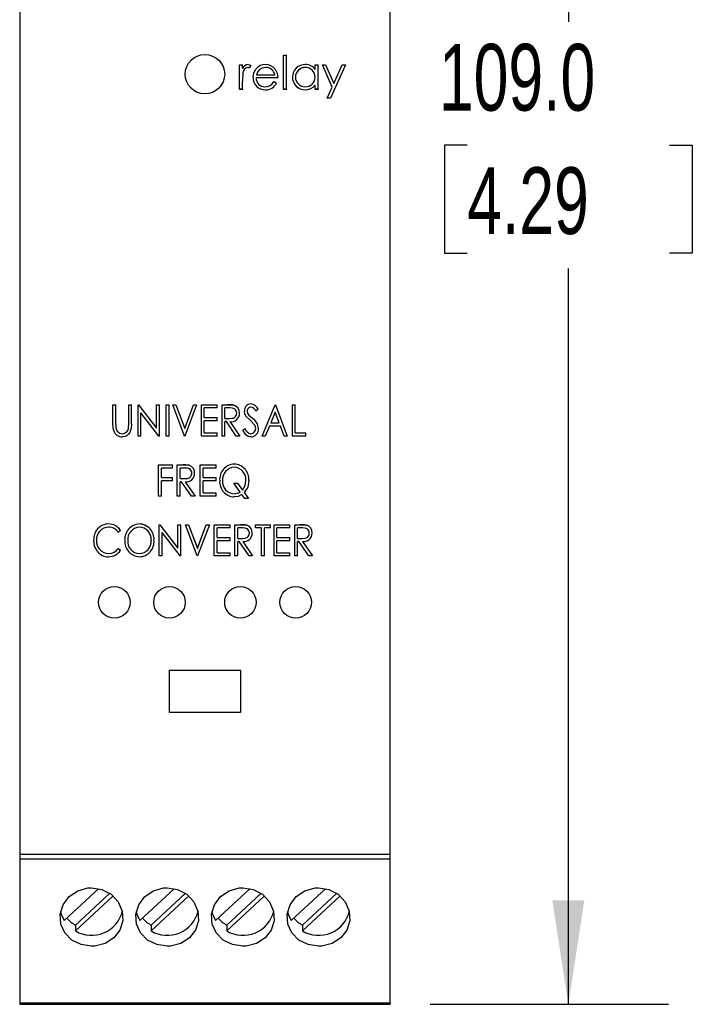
# Model space of a CAD drawing. Header units: millimetres. Extents: x 0 to 559, y 0 to 432.
# Tile 3 of 10: x 188 to 230, y 84 to 146. Entities that reach past the tile are written whole.
import ezdxf

# ---------------------------------------------------------------- set-up
doc = ezdxf.new("R2010")
doc.units = ezdxf.units.MM
doc.header["$LTSCALE"] = 2
doc.layers.add('DIMENSIONS', color=140, linetype='Continuous', lineweight=25)
doc.styles.add('SLDTEXTSTYLE0', font='TXT', dxfattribs={"width": 0.7})
doc.dimstyles.new('SLDDIMSTYLE1', dxfattribs={"dimtxt": 4.316016, "dimasz": 6.604, "dimexe": 0, "dimexo": 0.0625, "dimgap": 1.079004, "dimtad": 0, "dimtih": 1, "dimtoh": 1, "dimrnd": 1e-09, "dimzin": 4, "dimdsep": 46, "dimtxsty": 'SLDTEXTSTYLE0', "dimsah": 1, "dimcen": 0.09, "dimadec": 0, "dimazin": 1, "dimtfac": 1, "dimtofl": 0, "dimtmove": 0, "dimatfit": 3, "dimfxl": 1, "dimfrac": 2, "dimtolj": 1, "dimtzin": 12, "dimarcsym": 0})

# ---------------------------------------------------------------- blocks, each defined once
blk = doc.blocks.new('_D_1')
at = {"layer": 'DIMENSIONS', "transparency": 16777216}
for p, q in [((213.855, 192.535), (228.96, 192.535)), ((222.61, 192.535), (222.61, 145.861)), ((216.197, 138.035), (214.748, 138.035)), ((214.748, 138.035), (214.748, 131.175)), ((229.023, 138.035), (230.472, 138.035)), ((230.472, 138.035), (230.472, 131.175)), ((214.748, 131.175), (216.197, 131.175)), ((230.472, 131.175), (229.023, 131.175)), ((222.61, 83.535), (222.61, 130.209)), ((213.855, 83.535), (228.96, 83.535))]:
    blk.add_line(p, q, dxfattribs=at)
for points in [[(222.61, 192.535), (221.594, 185.931), (223.626, 185.931)], [(222.61, 83.535), (223.626, 90.139), (221.594, 90.139)]]:
    blk.add_solid(points, dxfattribs=at)
at = {"layer": 'DIMENSIONS', "transparency": 16777216, "char_height": 4.2333, "attachment_point": 1, "style": 'SLDTEXTSTYLE0'}
for s, insert in [('109.0', (214.402, 144.458)), ('4.29', (216.197, 136.632))]:
    blk.add_mtext(s, dxfattribs=dict(at, insert=insert))

msp = doc.modelspace()

# ---------------------------------------------------------------- linework, layer by layer
for p, q in [((187.815, 172.461), (187.815, 93.035)), ((211.315, 93.035), (211.315, 172.461)), ((204.542, 143.746), (204.732, 143.746)), ((204.542, 141.576), (204.542, 143.746)), ((204.732, 141.576), (204.732, 143.746)), ((201.747, 143.122), (201.937, 143.122)), ((201.747, 141.576), (201.747, 143.122)), ((201.937, 142.894), (201.937, 143.122)), ((202.48, 143.096), (202.375, 142.931)), ((202.48, 143.096), (202.375, 142.932)), ((202.48, 143.096), (202.48, 143.096)), ((206.55, 142.836), (206.55, 143.122)), ((206.55, 143.122), (206.74, 143.122)), ((206.74, 141.576), (206.74, 143.122)), ((207.637, 141.707), (207.012, 143.122)), ((207.012, 143.122), (207.216, 143.122)), ((207.637, 141.707), (207.012, 143.122)), ((207.012, 143.122), (207.012, 143.122)), ((207.216, 143.122), (207.74, 141.938)), ((208.477, 143.122), (207.527, 141.006)), ((208.477, 143.122), (207.527, 141.006)), ((207.74, 141.938), (208.272, 143.122)), ((208.272, 143.122), (208.477, 143.122)), ((208.477, 143.122), (208.477, 143.122)), ((201.971, 142.626), (201.937, 142.095)), ((201.971, 142.626), (201.937, 142.095)), ((201.971, 142.626), (201.971, 142.626)), ((202.375, 142.932), (202.278, 142.959)), ((202.278, 142.959), (202.278, 142.959)), ((202.375, 142.932), (202.375, 142.931)), ((202.825, 142.498), (203.999, 142.498)), ((203.009, 142.814), (203.009, 142.814)), ((203.408, 142.959), (203.408, 142.959)), ((205.927, 142.959), (205.927, 142.959)), ((201.937, 141.576), (201.937, 142.095)), ((202.615, 142.345), (202.615, 142.344)), ((204.189, 142.308), (202.805, 142.308)), ((204.189, 142.308), (202.805, 142.308)), ((203.939, 142.064), (204.108, 141.975)), ((204.108, 141.975), (204.108, 141.975)), ((204.189, 142.308), (204.189, 142.308)), ((205.112, 142.353), (205.112, 142.353)), ((205.302, 142.351), (205.302, 142.351)), ((206.55, 142.345), (206.55, 142.346)), ((206.55, 141.576), (206.55, 141.843)), ((201.937, 141.576), (201.747, 141.576)), ((201.747, 141.576), (201.747, 141.575)), ((201.937, 141.575), (201.747, 141.575)), ((201.937, 141.576), (201.937, 141.575)), ((203.393, 141.549), (203.393, 141.548)), ((204.732, 141.576), (204.542, 141.576)), ((204.542, 141.576), (204.542, 141.575)), ((204.732, 141.575), (204.542, 141.575)), ((204.732, 141.576), (204.732, 141.575)), ((205.918, 141.549), (205.918, 141.548)), ((206.74, 141.576), (206.55, 141.576)), ((206.55, 141.576), (206.55, 141.575)), ((206.74, 141.575), (206.55, 141.575)), ((206.74, 141.576), (206.74, 141.575)), ((207.322, 141.006), (207.637, 141.707)), ((207.527, 141.006), (207.322, 141.006)), ((207.527, 141.006), (207.322, 141.006)), ((207.322, 141.006), (207.322, 141.006)), ((207.527, 141.006), (207.527, 141.006)), ((193.729, 121.569), (193.909, 121.569)), ((193.729, 121.568), (193.729, 121.569)), ((193.729, 121.568), (193.909, 121.568)), ((193.729, 120.366), (193.729, 121.568)), ((193.909, 121.568), (193.909, 121.569)), ((193.909, 120.375), (193.909, 121.568)), ((194.729, 121.569), (194.909, 121.569)), ((194.729, 121.568), (194.729, 121.569)), ((194.729, 121.568), (194.909, 121.568)), ((194.729, 120.375), (194.729, 121.568)), ((194.909, 121.568), (194.909, 121.569)), ((194.909, 120.366), (194.909, 121.568)), ((195.319, 121.569), (195.357, 121.569)), ((195.319, 121.568), (195.319, 121.569)), ((195.319, 119.578), (195.319, 121.568)), ((195.319, 121.568), (195.357, 121.568)), ((195.357, 121.569), (196.499, 120.078)), ((195.357, 121.568), (195.357, 121.569)), ((195.357, 121.568), (196.499, 120.077)), ((196.499, 121.569), (196.678, 121.569)), ((196.499, 121.568), (196.499, 121.569)), ((196.499, 120.077), (196.499, 121.568)), ((196.499, 121.568), (196.678, 121.568)), ((196.678, 121.568), (196.678, 121.569)), ((196.678, 119.578), (196.678, 121.568)), ((197.114, 121.569), (197.294, 121.569)), ((197.114, 121.568), (197.114, 121.569)), ((197.114, 121.568), (197.294, 121.568)), ((197.114, 119.578), (197.114, 121.568)), ((197.294, 121.568), (197.294, 121.569)), ((197.294, 119.578), (197.294, 121.568)), ((197.524, 121.569), (197.719, 121.569)), ((197.524, 121.568), (197.524, 121.569)), ((197.524, 121.568), (197.719, 121.568)), ((198.268, 119.578), (197.524, 121.568)), ((197.719, 121.569), (198.281, 120.065)), ((197.719, 121.568), (197.719, 121.569)), ((197.719, 121.568), (198.281, 120.064)), ((198.281, 120.065), (198.842, 121.569)), ((198.281, 120.064), (198.842, 121.568)), ((199.037, 121.568), (198.294, 119.578)), ((198.842, 121.569), (199.037, 121.569)), ((198.842, 121.568), (198.842, 121.569)), ((198.842, 121.568), (199.037, 121.568)), ((199.037, 121.568), (199.037, 121.569)), ((199.345, 121.569), (200.345, 121.569)), ((199.345, 121.568), (199.345, 121.569)), ((199.345, 121.568), (200.345, 121.568)), ((199.345, 119.578), (199.345, 121.568)), ((200.345, 121.364), (199.524, 121.364)), ((199.524, 120.751), (199.524, 121.364)), ((200.345, 121.568), (200.345, 121.569)), ((200.345, 121.364), (200.345, 121.568)), ((200.653, 121.569), (201.003, 121.569)), ((200.653, 121.568), (200.653, 121.569)), ((200.653, 121.568), (201.003, 121.568)), ((200.653, 119.578), (200.653, 121.568)), ((201.142, 121.364), (200.832, 121.364)), ((200.832, 120.7), (200.832, 121.364)), ((201.003, 121.568), (201.003, 121.569)), ((201.003, 121.568), (201.402, 121.541)), ((201.402, 121.541), (201.402, 121.542)), ((202.482, 121.619), (202.482, 121.62)), ((202.935, 121.282), (202.792, 121.159)), ((202.935, 121.282), (202.935, 121.283)), ((203.191, 119.579), (204.011, 121.569)), ((203.191, 119.578), (204.011, 121.568)), ((204.011, 121.569), (204.037, 121.569)), ((204.011, 121.568), (204.011, 121.569)), ((204.011, 121.568), (204.037, 121.568)), ((204.037, 121.569), (204.781, 119.579)), ((204.037, 121.568), (204.037, 121.569)), ((204.037, 121.568), (204.781, 119.578)), ((205.114, 121.569), (205.294, 121.569)), ((205.114, 121.568), (205.114, 121.569)), ((205.114, 121.568), (205.294, 121.568)), ((205.114, 119.578), (205.114, 121.568)), ((205.294, 121.568), (205.294, 121.569)), ((205.294, 119.782), (205.294, 121.568)), ((196.637, 119.578), (195.499, 121.064)), ((195.499, 119.578), (195.499, 121.064)), ((199.524, 120.752), (200.345, 120.752)), ((199.524, 120.751), (200.345, 120.751)), ((200.345, 120.547), (199.524, 120.547)), ((199.524, 119.782), (199.524, 120.547)), ((200.345, 120.751), (200.345, 120.752)), ((200.345, 120.547), (200.345, 120.751)), ((200.832, 120.701), (201.135, 120.698)), ((200.832, 120.7), (201.135, 120.697)), ((201.135, 120.698), (201.135, 120.697)), ((201.576, 121.037), (201.576, 121.036)), ((201.755, 121.035), (201.755, 121.036)), ((202.063, 121.154), (202.063, 121.155)), ((202.425, 120.581), (202.155, 120.851)), ((202.242, 121.163), (202.242, 121.164)), ((202.351, 120.906), (202.572, 120.708)), ((202.351, 120.905), (202.351, 120.906)), ((202.351, 120.905), (202.572, 120.707)), ((202.722, 120.263), (202.425, 120.581)), ((202.572, 120.707), (202.572, 120.708)), ((204.017, 121.101), (203.736, 120.419)), ((204.271, 120.419), (204.017, 121.101)), ((193.762, 119.946), (193.729, 120.366)), ((193.909, 120.376), (193.916, 120.112)), ((193.909, 120.375), (193.91, 120.334)), ((193.911, 120.313), (193.916, 120.111)), ((193.916, 120.111), (193.916, 120.112)), ((194.711, 120.067), (194.729, 120.376)), ((194.711, 120.066), (194.729, 120.375)), ((194.711, 120.066), (194.711, 120.067)), ((198.281, 120.064), (198.281, 120.065)), ((200.921, 120.496), (200.832, 120.496)), ((200.832, 119.578), (200.832, 120.496)), ((201.553, 119.578), (200.921, 120.496)), ((201.149, 120.497), (201.781, 119.579)), ((201.149, 120.496), (201.781, 119.578)), ((201.96, 119.963), (202.109, 120.063)), ((201.96, 119.962), (202.109, 120.062)), ((201.96, 119.962), (201.96, 119.963)), ((202.109, 120.062), (202.109, 120.063)), ((202.781, 120.068), (202.781, 120.069)), ((202.96, 120.065), (202.96, 120.066)), ((203.652, 120.215), (203.389, 119.578)), ((204.348, 120.215), (203.652, 120.215)), ((203.736, 120.421), (204.271, 120.421)), ((203.736, 120.419), (204.271, 120.419)), ((204.586, 119.578), (204.348, 120.215)), ((194.328, 119.731), (194.328, 119.732)), ((195.499, 119.578), (195.319, 119.578)), ((196.678, 119.578), (196.637, 119.578)), ((197.294, 119.578), (197.114, 119.578)), ((198.294, 119.578), (198.268, 119.578)), ((200.345, 119.578), (199.345, 119.578)), ((199.524, 119.783), (200.345, 119.783)), ((199.524, 119.782), (200.345, 119.782)), ((200.345, 119.782), (200.345, 119.783)), ((200.345, 119.578), (200.345, 119.782)), ((200.832, 119.578), (200.653, 119.578)), ((201.781, 119.578), (201.553, 119.578)), ((201.781, 119.578), (201.781, 119.579)), ((202.464, 119.731), (202.464, 119.732)), ((203.191, 119.578), (203.191, 119.579)), ((203.389, 119.578), (203.191, 119.578)), ((204.781, 119.578), (204.586, 119.578)), ((204.781, 119.578), (204.781, 119.579)), ((205.96, 119.578), (205.114, 119.578)), ((205.294, 119.783), (205.96, 119.783)), ((205.294, 119.782), (205.96, 119.782)), ((205.96, 119.782), (205.96, 119.783)), ((205.96, 119.578), (205.96, 119.782)), ((196.627, 117.757), (197.499, 117.757)), ((196.627, 117.756), (196.627, 117.757)), ((196.627, 117.756), (197.499, 117.756)), ((196.627, 115.772), (196.627, 117.756)), ((197.499, 117.553), (196.806, 117.553)), ((196.806, 116.942), (196.806, 117.553)), ((197.499, 117.756), (197.499, 117.757)), ((197.499, 117.553), (197.499, 117.756)), ((197.806, 117.757), (198.157, 117.757)), ((197.806, 117.756), (197.806, 117.757)), ((197.806, 117.756), (198.157, 117.756)), ((197.806, 115.772), (197.806, 117.756)), ((198.296, 117.553), (197.986, 117.553)), ((197.986, 116.891), (197.986, 117.553)), ((198.157, 117.756), (198.157, 117.757)), ((198.157, 117.756), (198.556, 117.729)), ((198.556, 117.729), (198.556, 117.73)), ((199.268, 117.757), (200.268, 117.757)), ((199.268, 117.756), (199.268, 117.757)), ((199.268, 117.756), (200.268, 117.756)), ((199.268, 115.772), (199.268, 117.756)), ((200.268, 117.553), (199.447, 117.553)), ((199.447, 116.942), (199.447, 117.553)), ((200.268, 117.756), (200.268, 117.757)), ((200.268, 117.553), (200.268, 117.756)), ((201.42, 117.807), (201.42, 117.808)), ((196.806, 116.943), (197.499, 116.943)), ((196.806, 116.942), (197.499, 116.942)), ((197.499, 116.942), (197.499, 116.943)), ((197.499, 116.738), (197.499, 116.942)), ((197.986, 116.892), (198.289, 116.889)), ((197.986, 116.891), (198.289, 116.888)), ((198.289, 116.889), (198.289, 116.888)), ((198.729, 117.227), (198.729, 117.226)), ((198.909, 117.225), (198.909, 117.226)), ((199.447, 116.943), (200.268, 116.943)), ((199.447, 116.942), (200.268, 116.942)), ((200.268, 116.942), (200.268, 116.943)), ((200.268, 116.738), (200.268, 116.942)), ((197.499, 116.738), (196.806, 116.738)), ((196.806, 115.772), (196.806, 116.738)), ((198.075, 116.687), (197.986, 116.687)), ((197.986, 115.772), (197.986, 116.687)), ((198.707, 115.772), (198.075, 116.687)), ((198.302, 116.687), (198.935, 115.772)), ((198.303, 116.687), (198.935, 115.773)), ((200.268, 116.738), (199.447, 116.738)), ((199.447, 115.975), (199.447, 116.738)), ((200.499, 116.755), (200.499, 116.756)), ((200.678, 116.757), (200.678, 116.756)), ((201.396, 116.587), (201.627, 116.587)), ((201.396, 116.587), (201.396, 116.585)), ((201.793, 116.032), (201.396, 116.585)), ((201.396, 116.585), (201.627, 116.585)), ((201.627, 116.587), (201.938, 116.153)), ((201.627, 116.587), (201.627, 116.585)), ((201.627, 116.585), (201.938, 116.151)), ((202.165, 116.768), (202.165, 116.766)), ((202.345, 116.761), (202.345, 116.762)), ((196.806, 115.772), (196.627, 115.772)), ((197.986, 115.772), (197.806, 115.772)), ((198.935, 115.772), (198.707, 115.772)), ((198.935, 115.772), (198.935, 115.773)), ((200.268, 115.772), (199.268, 115.772)), ((199.447, 115.976), (200.268, 115.976)), ((199.447, 115.975), (200.268, 115.975)), ((200.268, 115.975), (200.268, 115.976)), ((200.268, 115.772), (200.268, 115.975)), ((201.419, 115.925), (201.419, 115.924)), ((202.089, 115.619), (201.909, 115.869)), ((201.938, 116.153), (201.938, 116.151)), ((202.052, 115.992), (202.319, 115.62)), ((202.052, 115.991), (202.319, 115.619)), ((202.319, 115.619), (202.089, 115.619)), ((202.319, 115.619), (202.319, 115.62)), ((193.446, 114.006), (193.446, 114.007)), ((195.398, 114.006), (195.398, 114.007)), ((196.665, 113.956), (196.703, 113.956)), ((196.665, 113.955), (196.665, 113.956)), ((196.665, 111.976), (196.665, 113.955)), ((196.665, 113.955), (196.703, 113.955)), ((196.703, 113.956), (197.845, 112.474)), ((196.703, 113.955), (196.703, 113.956)), ((196.703, 113.955), (197.845, 112.472)), ((197.845, 113.956), (198.024, 113.956)), ((197.845, 113.955), (197.845, 113.956)), ((197.845, 112.472), (197.845, 113.955)), ((197.845, 113.955), (198.024, 113.955)), ((198.024, 113.955), (198.024, 113.956)), ((198.024, 111.976), (198.024, 113.955)), ((198.332, 113.956), (198.527, 113.956)), ((198.332, 113.955), (198.332, 113.956)), ((198.332, 113.955), (198.527, 113.955)), ((199.076, 111.976), (198.332, 113.955)), ((198.527, 113.956), (199.088, 112.461)), ((198.527, 113.955), (198.527, 113.956)), ((198.527, 113.955), (199.088, 112.459)), ((199.088, 112.461), (199.65, 113.956)), ((199.088, 112.459), (199.65, 113.955)), ((199.845, 113.955), (199.101, 111.976)), ((199.65, 113.956), (199.845, 113.956)), ((199.65, 113.955), (199.65, 113.956)), ((199.65, 113.955), (199.845, 113.955)), ((199.845, 113.955), (199.845, 113.956)), ((200.153, 113.956), (201.153, 113.956)), ((200.153, 113.955), (200.153, 113.956)), ((200.153, 113.955), (201.153, 113.955)), ((200.153, 111.976), (200.153, 113.955)), ((201.153, 113.752), (200.332, 113.752)), ((200.332, 113.143), (200.332, 113.752)), ((201.153, 113.955), (201.153, 113.956)), ((201.153, 113.752), (201.153, 113.955)), ((201.46, 113.956), (201.811, 113.956)), ((201.46, 113.955), (201.46, 113.956)), ((201.46, 113.955), (201.811, 113.955)), ((201.46, 111.976), (201.46, 113.955)), ((201.95, 113.752), (201.64, 113.752)), ((201.64, 113.092), (201.64, 113.752)), ((201.811, 113.955), (201.811, 113.956)), ((201.811, 113.955), (202.209, 113.928)), ((202.209, 113.928), (202.209, 113.929)), ((202.768, 113.956), (203.717, 113.956)), ((202.768, 113.955), (202.768, 113.956)), ((202.768, 113.955), (203.717, 113.955)), ((202.768, 113.752), (202.768, 113.955)), ((203.153, 113.752), (202.768, 113.752)), ((203.153, 111.976), (203.153, 113.752)), ((203.717, 113.752), (203.332, 113.752)), ((203.332, 111.976), (203.332, 113.752)), ((203.717, 113.955), (203.717, 113.956)), ((203.717, 113.752), (203.717, 113.955)), ((203.947, 113.956), (204.947, 113.956)), ((203.947, 113.955), (203.947, 113.956)), ((203.947, 113.955), (204.947, 113.955)), ((203.947, 111.976), (203.947, 113.955)), ((204.947, 113.752), (204.127, 113.752)), ((204.127, 113.143), (204.127, 113.752)), ((204.947, 113.955), (204.947, 113.956)), ((204.947, 113.752), (204.947, 113.955)), ((205.255, 113.956), (205.606, 113.956)), ((205.255, 113.955), (205.255, 113.956)), ((205.255, 113.955), (205.606, 113.955)), ((205.255, 111.976), (205.255, 113.955)), ((205.745, 113.752), (205.435, 113.752)), ((205.435, 113.092), (205.435, 113.752)), ((205.606, 113.955), (205.606, 113.956)), ((205.606, 113.955), (206.004, 113.928)), ((206.004, 113.928), (206.004, 113.929)), ((194.204, 113.592), (194.066, 113.473)), ((194.204, 113.592), (194.204, 113.593)), ((197.983, 111.976), (196.845, 113.454)), ((196.845, 111.976), (196.845, 113.454)), ((200.332, 113.144), (201.153, 113.144)), ((200.332, 113.143), (201.153, 113.143)), ((201.153, 113.143), (201.153, 113.144)), ((201.153, 112.94), (201.153, 113.143)), ((201.64, 113.093), (201.943, 113.091)), ((201.64, 113.092), (201.943, 113.089)), ((201.943, 113.091), (201.943, 113.089)), ((202.383, 113.427), (202.383, 113.426)), ((202.563, 113.425), (202.563, 113.427)), ((204.127, 113.144), (204.947, 113.144)), ((204.127, 113.143), (204.947, 113.143)), ((204.947, 113.143), (204.947, 113.144)), ((204.947, 112.94), (204.947, 113.143)), ((205.435, 113.093), (205.738, 113.091)), ((205.435, 113.092), (205.738, 113.089)), ((205.738, 113.091), (205.738, 113.089)), ((206.178, 113.427), (206.178, 113.426)), ((206.358, 113.425), (206.358, 113.427)), ((192.511, 112.977), (192.511, 112.978)), ((192.691, 112.963), (192.691, 112.965)), ((194.066, 112.459), (194.204, 112.342)), ((194.066, 112.458), (194.066, 112.459)), ((194.066, 112.458), (194.204, 112.34)), ((194.486, 112.956), (194.486, 112.958)), ((194.665, 112.959), (194.665, 112.957)), ((196.153, 112.968), (196.153, 112.966)), ((196.332, 112.966), (196.332, 112.967)), ((199.088, 112.459), (199.088, 112.461)), ((201.153, 112.94), (200.332, 112.94)), ((200.332, 112.179), (200.332, 112.94)), ((201.729, 112.889), (201.64, 112.889)), ((201.64, 111.976), (201.64, 112.889)), ((202.361, 111.976), (201.729, 112.889)), ((201.956, 112.889), (202.588, 111.976)), ((201.957, 112.889), (202.588, 111.978)), ((204.947, 112.94), (204.127, 112.94)), ((204.127, 112.179), (204.127, 112.94)), ((205.524, 112.889), (205.435, 112.889)), ((205.435, 111.976), (205.435, 112.889)), ((206.156, 111.976), (205.524, 112.889)), ((205.751, 112.889), (206.383, 111.976)), ((205.752, 112.889), (206.383, 111.978)), ((193.457, 112.128), (193.457, 112.13)), ((194.204, 112.34), (194.204, 112.342)), ((195.405, 112.13), (195.405, 112.128)), ((196.845, 111.976), (196.665, 111.976)), ((198.024, 111.976), (197.983, 111.976)), ((199.101, 111.976), (199.076, 111.976)), ((201.153, 111.976), (200.153, 111.976)), ((200.332, 112.18), (201.153, 112.18)), ((200.332, 112.179), (201.153, 112.179)), ((201.153, 112.179), (201.153, 112.18)), ((201.153, 111.976), (201.153, 112.179)), ((201.64, 111.976), (201.46, 111.976)), ((202.588, 111.976), (202.361, 111.976)), ((202.588, 111.976), (202.588, 111.978)), ((203.332, 111.976), (203.153, 111.976)), ((204.947, 111.976), (203.947, 111.976)), ((204.127, 112.18), (204.947, 112.18)), ((204.127, 112.179), (204.947, 112.179)), ((204.947, 112.179), (204.947, 112.18)), ((204.947, 111.976), (204.947, 112.179)), ((205.435, 111.976), (205.255, 111.976)), ((206.383, 111.976), (206.156, 111.976)), ((206.383, 111.976), (206.383, 111.978)), ((197.315, 104.735), (201.815, 104.735)), ((197.315, 102.035), (197.315, 104.735)), ((201.815, 104.735), (201.815, 102.035)), ((201.815, 102.035), (197.315, 102.035)), ((211.315, 93.035), (187.815, 93.035)), ((187.815, 93.035), (187.815, 92.735)), ((211.315, 92.735), (187.815, 92.735)), ((187.815, 92.735), (187.815, 83.635)), ((211.315, 92.735), (211.315, 93.035)), ((211.315, 83.635), (211.315, 92.735)), ((190.642, 88.842), (192.815, 90.856)), ((193.51, 90.564), (191.349, 88.561)), ((195.442, 88.842), (197.615, 90.856)), ((198.31, 90.564), (196.149, 88.561)), ((200.242, 88.842), (202.415, 90.856)), ((203.11, 90.564), (200.949, 88.561)), ((205.042, 88.842), (207.215, 90.856)), ((207.91, 90.564), (205.749, 88.561)), ((193.725, 90.389), (191.349, 88.186)), ((198.525, 90.389), (196.149, 88.186)), ((203.325, 90.389), (200.949, 88.186)), ((208.125, 90.389), (205.749, 88.186)), ((191.349, 88.561), (191.349, 88.186)), ((196.149, 88.561), (196.149, 88.186)), ((200.949, 88.561), (200.949, 88.186)), ((205.749, 88.561), (205.749, 88.186)), ((187.815, 83.635), (211.315, 83.635)), ((187.815, 83.635), (187.815, 83.535)), ((187.815, 83.535), (211.315, 83.535)), ((211.315, 83.635), (211.315, 83.535))]:
    msp.add_line(p, q)
at = {"flags": 128}
for points in [[(202.314, 143.149), (202.401, 143.134), (202.48, 143.096)], [(202.615, 142.345), (202.66, 142.618), (202.794, 142.861)], [(203.009, 142.814), (202.895, 142.67), (202.825, 142.498)], [(203.009, 142.814), (202.895, 142.669), (202.825, 142.498)], [(203.408, 142.959), (203.195, 142.924), (203.009, 142.814)], [(203.408, 142.959), (203.195, 142.924), (203.009, 142.814)], [(204.021, 142.845), (204.149, 142.591), (204.189, 142.308)], [(201.576, 121.036), (201.568, 121.113), (201.543, 121.186), (201.499, 121.254), (201.445, 121.305), (201.375, 121.339), (201.298, 121.355), (201.142, 121.364)], [(201.135, 120.698), (201.294, 120.708), (201.372, 120.726), (201.443, 120.761), (201.5, 120.813), (201.543, 120.883), (201.568, 120.958), (201.576, 121.037)], [(201.135, 120.697), (201.294, 120.707), (201.372, 120.725), (201.443, 120.76), (201.5, 120.812), (201.543, 120.882), (201.568, 120.957), (201.576, 121.036)], [(202.155, 120.851), (202.086, 120.996), (202.063, 121.154)], [(202.242, 121.164), (202.271, 121.025), (202.351, 120.906)], [(202.242, 121.163), (202.271, 121.024), (202.351, 120.905)], [(194.909, 120.366), (194.892, 120.08), (194.808, 119.807), (194.722, 119.693), (194.612, 119.601), (194.48, 119.545), (194.337, 119.527)], [(202.476, 119.527), (202.301, 119.562), (202.154, 119.663), (201.96, 119.962)], [(198.729, 117.226), (198.722, 117.303), (198.696, 117.376), (198.653, 117.444), (198.598, 117.494), (198.528, 117.528), (198.452, 117.544), (198.296, 117.553)], [(198.289, 116.889), (198.448, 116.899), (198.526, 116.917), (198.597, 116.952), (198.654, 117.004), (198.697, 117.073), (198.722, 117.148), (198.729, 117.227)], [(198.289, 116.888), (198.448, 116.898), (198.526, 116.916), (198.597, 116.951), (198.654, 117.002), (198.697, 117.072), (198.722, 117.147), (198.729, 117.226)], [(201.938, 116.153), (202.111, 116.438), (202.165, 116.768)], [(201.938, 116.151), (202.111, 116.437), (202.165, 116.766)], [(202.345, 116.761), (202.274, 116.347), (202.052, 115.991)], [(201.909, 115.869), (201.679, 115.757), (201.426, 115.721)], [(202.383, 113.426), (202.375, 113.502), (202.35, 113.575), (202.307, 113.643), (202.252, 113.694), (202.182, 113.727), (202.106, 113.743), (201.95, 113.752)], [(206.178, 113.426), (206.17, 113.502), (206.145, 113.575), (206.102, 113.643), (206.047, 113.694), (205.977, 113.727), (205.901, 113.743), (205.745, 113.752)], [(201.943, 113.091), (202.102, 113.101), (202.18, 113.118), (202.251, 113.153), (202.308, 113.205), (202.351, 113.274), (202.376, 113.349), (202.383, 113.427)], [(201.943, 113.089), (202.102, 113.099), (202.18, 113.117), (202.251, 113.152), (202.308, 113.203), (202.351, 113.272), (202.376, 113.347), (202.383, 113.426)], [(205.738, 113.091), (205.897, 113.101), (205.975, 113.118), (206.046, 113.153), (206.103, 113.205), (206.146, 113.274), (206.171, 113.349), (206.178, 113.427)], [(205.738, 113.089), (205.897, 113.099), (205.975, 113.117), (206.046, 113.152), (206.103, 113.203), (206.146, 113.272), (206.171, 113.347), (206.178, 113.426)], [(192.731, 112.271), (192.563, 112.606), (192.511, 112.977)], [(192.365, 90.93), (193.025, 90.822), (193.61, 90.511), (194.058, 90.034), (194.315, 89.448), (194.352, 88.826), (194.167, 88.238), (193.781, 87.745), (193.233, 87.397), (192.587, 87.232), (192.365, 87.221), (191.705, 87.32), (191.12, 87.609), (190.672, 88.059), (190.415, 88.625), (190.378, 89.245), (190.563, 89.847), (190.949, 90.365), (191.497, 90.739), (192.144, 90.918), (192.365, 90.93)], [(197.165, 90.93), (197.825, 90.822), (198.41, 90.511), (198.858, 90.034), (199.115, 89.448), (199.152, 88.826), (198.967, 88.238), (198.581, 87.745), (198.033, 87.397), (197.387, 87.232), (197.165, 87.221), (196.505, 87.32), (195.92, 87.609), (195.472, 88.059), (195.215, 88.625), (195.178, 89.245), (195.363, 89.847), (195.749, 90.365), (196.297, 90.739), (196.944, 90.918), (197.165, 90.93)], [(201.965, 90.93), (202.625, 90.822), (203.21, 90.511), (203.658, 90.034), (203.915, 89.448), (203.952, 88.826), (203.767, 88.238), (203.381, 87.745), (202.833, 87.397), (202.187, 87.232), (201.965, 87.221), (201.305, 87.32), (200.72, 87.609), (200.272, 88.059), (200.015, 88.625), (199.978, 89.245), (200.163, 89.847), (200.549, 90.365), (201.097, 90.739), (201.744, 90.918), (201.965, 90.93)], [(206.765, 90.93), (207.425, 90.822), (208.01, 90.511), (208.458, 90.034), (208.715, 89.448), (208.752, 88.826), (208.567, 88.238), (208.181, 87.745), (207.633, 87.397), (206.987, 87.232), (206.765, 87.221), (206.105, 87.32), (205.52, 87.609), (205.072, 88.059), (204.815, 88.625), (204.778, 89.245), (204.963, 89.847), (205.349, 90.365), (205.897, 90.739), (206.544, 90.918), (206.765, 90.93)], [(190.403, 89.423), (190.45, 89.248), (190.642, 88.842)], [(195.203, 89.423), (195.25, 89.248), (195.442, 88.842)], [(200.003, 89.423), (200.05, 89.248), (200.242, 88.842)], [(204.803, 89.423), (204.85, 89.248), (205.042, 88.842)]]:
    msp.add_lwpolyline(points, dxfattribs=at)
for centre, radius in [((199.565, 142.535), 1.25), ((193.815, 109.035), 1), ((197.315, 109.035), 1), ((201.815, 109.035), 1), ((205.315, 109.035), 1)]:
    msp.add_circle(centre, radius)
for centre, radius, start, end in [((202.333, 142.715), 0.434, 92.40625, 155.63679), ((203.377, 142.415), 0.734, 88.3459, 142.62839), ((203.414, 142.392), 0.758, 36.73539, 91.18374), ((205.912, 142.349), 0.8, 89.13462, 179.70104), ((205.945, 142.41), 0.74, 35.1896, 91.63332), ((202.345, 142.589), 0.376, 100.2081, 174.39359), ((202.345, 142.589), 0.376, 100.21064, 174.39604), ((202.259, 142.704), 0.255, 62.76791, 85.55198), ((203.428, 142.376), 0.584, 12.10036, 92.0122), ((203.428, 142.375), 0.584, 12.10353, 92.01388), ((205.917, 142.345), 0.615, 89.04933, 179.39871), ((205.917, 142.344), 0.615, 89.04692, 179.39612), ((205.944, 142.353), 0.606, 359.28336, 91.59631), ((205.944, 142.353), 0.606, 359.28591, 91.59876), ((203.382, 142.316), 0.767, 177.84643, 270.83709), ((203.382, 142.315), 0.767, 177.84827, 270.83962), ((203.363, 142.296), 0.557, 178.71016, 270.74342), ((203.38, 142.381), 0.642, 269.05184, 330.46646), ((203.421, 142.314), 0.766, 267.95864, 333.75675), ((203.421, 142.314), 0.766, 267.95959, 333.76021), ((205.91, 142.346), 0.798, 179.5501, 270.58547), ((205.91, 142.347), 0.798, 179.5482, 270.58299), ((205.922, 142.359), 0.621, 180.73856, 270.25483), ((205.933, 142.343), 0.794, 268.97834, 321.02442), ((205.932, 142.345), 0.797, 269.05464, 320.95195), ((205.946, 142.342), 0.604, 268.00969, 0.32363), ((201.032, 119.05), 2.519, 81.55929, 90.64965), ((201.263, 121.068), 0.493, 356.27366, 73.66927), ((201.263, 121.067), 0.493, 356.27278, 73.66702), ((202.496, 121.185), 0.434, 91.89312, 183.99952), ((202.496, 121.184), 0.435, 91.9025, 183.99345), ((202.481, 121.176), 0.239, 90.69797, 183.16341), ((202.431, 121.036), 0.381, 18.86331, 82.9501), ((202.442, 121.093), 0.528, 21.04363, 85.63623), ((202.442, 121.092), 0.528, 21.04129, 85.63538), ((201.228, 121.018), 0.528, 261.35262, 1.93323), ((202.125, 120), 0.838, 4.56006, 57.76186), ((202.125, 119.999), 0.838, 4.55943, 57.75955), ((194.313, 120.097), 0.57, 195.29264, 272.47357), ((194.322, 120.139), 0.407, 183.82, 270.78019), ((194.322, 120.138), 0.407, 183.81817, 270.77869), ((194.313, 120.136), 0.404, 272.02471, 350.28226), ((194.313, 120.135), 0.404, 272.02609, 350.28419), ((202.518, 120.146), 0.418, 191.419, 262.50223), ((202.518, 120.145), 0.418, 191.41671, 262.50119), ((202.456, 120.057), 0.325, 271.32558, 2.20251), ((202.456, 120.055), 0.325, 271.32463, 2.20679), ((202.462, 120.026), 0.499, 271.531, 4.49907), ((202.401, 120.06), 0.38, 1.21109, 32.35756), ((198.186, 115.233), 2.524, 81.57944, 90.64814), ((198.418, 117.258), 0.492, 356.31138, 73.76284), ((198.418, 117.257), 0.492, 356.31049, 73.76059), ((201.47, 116.835), 0.974, 92.92021, 184.66552), ((201.47, 116.834), 0.974, 92.92229, 184.66675), ((201.463, 116.818), 0.787, 93.05746, 184.534), ((201.381, 116.842), 0.967, 355.27598, 87.68017), ((201.381, 116.841), 0.967, 355.2739, 87.67893), ((201.386, 116.823), 0.781, 355.84733, 87.46935), ((198.382, 117.208), 0.527, 261.29225, 1.85094), ((201.461, 116.685), 0.965, 175.87025, 267.88309), ((201.438, 116.688), 0.763, 174.80372, 268.59709), ((201.438, 116.686), 0.763, 174.80145, 268.59604), ((201.423, 116.613), 0.688, 269.69439, 302.55678), ((201.424, 116.608), 0.684, 269.60078, 302.65217), ((193.455, 113.059), 0.947, 90.53274, 184.99353), ((193.467, 113.049), 0.958, 91.25346, 184.2695), ((193.472, 113.02), 0.783, 91.88673, 184.15944), ((193.46, 113.131), 0.876, 31.80199, 90.90457), ((193.46, 113.13), 0.876, 31.79972, 90.90404), ((193.451, 113.066), 0.736, 33.49784, 90.41038), ((195.454, 113.037), 0.972, 93.34213, 184.67045), ((195.454, 113.035), 0.972, 93.34739, 184.6685), ((195.449, 113.017), 0.786, 93.21408, 184.39213), ((195.37, 113.043), 0.965, 355.53018, 88.35712), ((195.37, 113.041), 0.965, 355.52796, 88.35602), ((195.373, 113.022), 0.781, 355.90869, 87.65317), ((201.84, 111.425), 2.532, 81.60377, 90.64631), ((202.073, 113.458), 0.491, 356.35704, 73.87584), ((202.073, 113.457), 0.491, 356.35614, 73.87359), ((205.635, 111.425), 2.532, 81.60377, 90.64631), ((205.868, 113.458), 0.491, 356.35704, 73.87584), ((205.868, 113.457), 0.491, 356.35614, 73.87359), ((202.037, 113.409), 0.526, 261.22006, 1.75175), ((205.831, 113.409), 0.526, 261.22006, 1.75175), ((193.457, 112.897), 0.769, 175.10401, 269.94258), ((193.467, 112.908), 0.778, 175.82019, 269.22972), ((193.457, 112.856), 0.727, 269.96179, 326.88148), ((193.456, 112.857), 0.729, 270.05849, 326.78757), ((195.446, 112.888), 0.963, 175.91569, 267.94086), ((195.424, 112.891), 0.761, 174.90822, 268.60719), ((195.424, 112.89), 0.762, 174.90596, 268.60614), ((195.376, 112.908), 0.778, 272.13369, 4.42149), ((195.376, 112.906), 0.779, 272.13528, 4.4232), ((195.387, 112.875), 0.949, 271.49436, 5.51778), ((193.421, 112.784), 0.859, 216.66366, 271.82967), ((193.456, 112.806), 0.881, 269.45924, 328.05903), ((192.371, 89.926), 2.018, 239.55849, 346.52643), ((197.171, 89.926), 2.018, 239.55849, 346.52643), ((201.971, 89.926), 2.018, 239.55849, 346.52643), ((206.771, 89.926), 2.018, 239.55849, 346.52643), ((192.287, 90.286), 1.964, 221.10603, 241.47408), ((197.087, 90.286), 1.964, 221.10603, 241.47408), ((201.887, 90.286), 1.964, 221.10603, 241.47408), ((206.687, 90.286), 1.964, 221.10603, 241.47408)]:
    msp.add_arc(centre, radius, start, end)

# ---------------------------------------------------------------- dimensions: what is measured, and where the dimension line sits
at = {"layer": 'DIMENSIONS'}
dim = msp.add_linear_dim(base=(222.61, 83.535), p1=(211.315, 192.535), p2=(211.315, 83.535), angle=90, dimstyle='SLDDIMSTYLE1', dxfattribs=at)
dim.commit()
dim.dimension.update_dxf_attribs({"geometry": '_D_1', "text_midpoint": (222.61, 138.035), "dimtype": 160})

doc.saveas('drawing.dxf')
